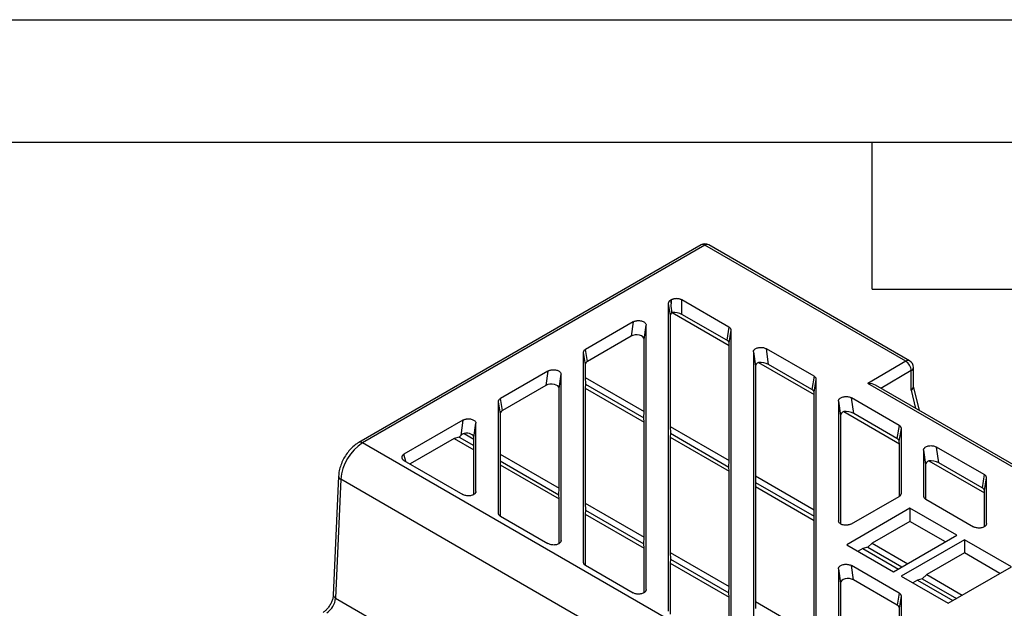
# Model space of a CAD drawing. Header units: millimetres. Extents: x 0 to 349, y 0 to 270.
# Tile 11 of 12: x 250 to 313, y 232 to 270. Entities that reach past the tile are written whole.
import ezdxf

# ---------------------------------------------------------------- set-up
doc = ezdxf.new("R2010")
doc.units = ezdxf.units.MM
doc.header["$LTSCALE"] = 1.25
doc.layers.add('TEXT', color=140, linetype='Continuous', lineweight=25)

msp = doc.modelspace()

# ---------------------------------------------------------------- linework, layer by layer
at = {"color": 7, "linetype": 'Continuous'}
msp.add_line((0.003, 269.878), (349.253, 269.878), dxfattribs=at)
for p, q in [((293.704, 255.28), (271.499, 242.461)), ((293.953, 255.255), (271.749, 242.437)), ((306.981, 247.735), (293.953, 255.255)), ((307.231, 247.759), (294.203, 255.28)), ((291.765, 251.706), (291.726, 251.683)), ((291.726, 251.683), (291.765, 251.445)), ((291.765, 251.706), (291.765, 251.445)), ((295.516, 249.945), (292.465, 251.706)), ((292.465, 250.767), (292.465, 251.706)), ((291.581, 251.481), (291.581, 231.516)), ((291.581, 251.481), (291.71, 250.701)), ((291.71, 250.701), (291.71, 243.496)), ((291.84, 250.887), (295.532, 248.756)), ((295.374, 249.088), (292.465, 250.767)), ((289.295, 250.28), (286.206, 248.496)), ((289.295, 250.28), (289.166, 249.351)), ((290.012, 249.149), (290.141, 250.078)), ((290.141, 232.919), (290.141, 250.078)), ((295.516, 249.945), (295.374, 249.088)), ((289.166, 249.351), (286.335, 247.717)), ((290.012, 244.476), (290.012, 249.149)), ((295.524, 248.914), (295.661, 249.743)), ((295.661, 229.733), (295.661, 249.743)), ((286.335, 247.717), (286.206, 248.496)), ((295.532, 248.756), (295.524, 248.914)), ((295.532, 241.29), (295.532, 248.756)), ((301.036, 246.758), (297.946, 248.542)), ((298.087, 247.522), (297.946, 248.542)), ((286.061, 248.294), (286.061, 234.703)), ((286.061, 248.294), (286.19, 247.514)), ((297.101, 248.34), (297.101, 228.33)), ((297.101, 248.34), (297.23, 247.411)), ((286.19, 247.514), (286.19, 246.683)), ((297.23, 247.411), (297.23, 240.309)), ((297.442, 247.653), (301.052, 245.569)), ((300.894, 245.901), (298.087, 247.522)), ((306.981, 247.735), (304.528, 246.293)), ((307.481, 246.086), (307.481, 247.326)), ((283.775, 247.094), (280.686, 245.31)), ((283.775, 247.094), (283.646, 246.165)), ((284.492, 245.963), (284.621, 246.891)), ((284.621, 236.106), (284.621, 246.891)), ((286.19, 246.683), (286.204, 246.244)), ((286.19, 246.683), (290.012, 244.476)), ((301.036, 246.758), (300.894, 245.901)), ((307.338, 247.124), (305.377, 245.972)), ((307.338, 245.849), (307.338, 247.124)), ((283.646, 246.165), (280.815, 244.53)), ((284.492, 239.499), (284.492, 245.963)), ((286.204, 246.244), (286.19, 245.985)), ((286.19, 245.985), (286.19, 238.519)), ((286.19, 245.985), (290.012, 243.778)), ((286.204, 246.244), (289.998, 244.054)), ((301.044, 245.727), (301.181, 246.556)), ((301.181, 226.546), (301.181, 246.556)), ((314.845, 240.337), (304.528, 246.293)), ((314.848, 240.504), (305.026, 246.175)), ((307.869, 244.534), (307.481, 246.112)), ((280.815, 244.53), (280.686, 245.31)), ((301.052, 245.569), (301.044, 245.727)), ((301.052, 238.103), (301.052, 245.569)), ((306.558, 243.57), (303.468, 245.354)), ((303.61, 244.334), (303.468, 245.354)), ((307.338, 245.849), (307.626, 244.674)), ((280.541, 245.108), (280.541, 237.89)), ((280.541, 245.108), (280.67, 244.328)), ((302.623, 245.152), (302.622, 237.388)), ((302.623, 245.152), (302.752, 244.223)), ((280.67, 244.328), (280.67, 241.705)), ((289.998, 244.054), (290.012, 244.476)), ((290.012, 243.778), (289.998, 244.054)), ((302.752, 244.223), (302.751, 237.19)), ((302.964, 244.465), (306.574, 242.381)), ((306.416, 242.713), (303.61, 244.334)), ((278.255, 243.907), (274.434, 241.701)), ((278.255, 243.907), (278.118, 242.917)), ((278.972, 242.776), (279.101, 243.705)), ((279.101, 239.293), (279.101, 243.705)), ((290.012, 236.312), (290.012, 243.778)), ((291.71, 243.496), (291.724, 243.057)), ((291.71, 243.496), (295.532, 241.29)), ((306.558, 243.57), (306.416, 242.713)), ((278.003, 242.814), (277.691, 242.727)), ((278.118, 242.917), (278.003, 242.814)), ((278.003, 242.814), (278.958, 242.263)), ((278.335, 243.053), (278.972, 242.685)), ((278.972, 242.685), (278.972, 242.776)), ((291.724, 243.057), (291.71, 242.798)), ((291.71, 242.798), (291.71, 235.332)), ((291.71, 242.798), (295.532, 240.592)), ((291.724, 243.057), (295.518, 240.867)), ((306.566, 242.539), (306.703, 243.368)), ((306.703, 239.172), (306.703, 243.368)), ((308.165, 221.414), (271.749, 242.437)), ((277.691, 242.727), (274.824, 241.072)), ((277.691, 242.727), (278.972, 241.988)), ((278.958, 242.263), (278.972, 242.685)), ((278.972, 241.988), (278.958, 242.263)), ((306.574, 242.381), (306.566, 242.539)), ((306.574, 238.984), (306.574, 242.381)), ((312.078, 240.384), (308.988, 242.167)), ((309.13, 241.147), (308.988, 242.167)), ((274.548, 241.231), (274.434, 241.701)), ((278.972, 239.095), (278.972, 241.988)), ((280.67, 241.705), (280.684, 241.267)), ((280.67, 241.705), (284.492, 239.499)), ((308.143, 241.965), (308.143, 238.985)), ((308.143, 241.965), (308.272, 241.036)), ((274.434, 241.297), (278.255, 239.091)), ((280.684, 241.267), (280.67, 241.007)), ((280.67, 241.007), (280.67, 237.701)), ((280.67, 241.007), (284.492, 238.801)), ((280.684, 241.267), (284.478, 239.076)), ((295.518, 240.867), (295.532, 241.29)), ((295.532, 240.592), (295.518, 240.867)), ((308.272, 241.036), (308.272, 238.797)), ((308.484, 241.279), (312.094, 239.195)), ((311.936, 239.527), (309.13, 241.147)), ((270.19, 240.278), (269.849, 232.572)), ((295.532, 233.125), (295.532, 240.592)), ((297.23, 240.309), (297.244, 239.871)), ((297.23, 240.309), (301.052, 238.103)), ((312.078, 240.384), (311.936, 239.527)), ((312.086, 239.353), (312.223, 240.181)), ((312.223, 237.202), (312.223, 240.181)), ((270.337, 240.074), (269.996, 232.368)), ((306.753, 219.051), (270.337, 240.074)), ((297.244, 239.871), (297.23, 239.612)), ((297.23, 239.612), (297.23, 232.145)), ((297.23, 239.612), (301.052, 237.405)), ((297.244, 239.871), (301.038, 237.681)), ((279.101, 239.293), (279.085, 239.222)), ((284.478, 239.076), (284.492, 239.499)), ((284.492, 238.801), (284.478, 239.076)), ((303.467, 237.186), (306.558, 238.97)), ((312.094, 239.195), (312.086, 239.353)), ((312.094, 237.004), (312.094, 239.195)), ((284.492, 235.908), (284.492, 238.801)), ((286.19, 238.519), (286.204, 238.08)), ((286.19, 238.519), (290.012, 236.312)), ((308.288, 238.783), (311.378, 237)), ((280.686, 237.688), (283.775, 235.904)), ((286.204, 238.08), (286.19, 237.821)), ((286.19, 237.821), (286.19, 234.515)), ((286.19, 237.821), (290.012, 235.614)), ((286.204, 238.08), (289.998, 235.89)), ((301.038, 237.681), (301.052, 238.103)), ((301.052, 237.405), (301.038, 237.681)), ((307.261, 238.2), (303.16, 235.833)), ((310.302, 236.445), (307.261, 238.2)), ((307.261, 238.2), (307.261, 237.346)), ((301.052, 229.939), (301.052, 237.405)), ((307.261, 237.346), (304.812, 235.932)), ((309.562, 236.018), (307.261, 237.346)), ((312.223, 237.202), (312.207, 237.131)), ((306.201, 234.078), (310.302, 236.445)), ((284.621, 236.106), (284.605, 236.035)), ((289.998, 235.89), (290.012, 236.312)), ((290.012, 235.614), (289.998, 235.89)), ((303.16, 235.833), (306.201, 234.078)), ((304.812, 235.932), (304.52, 235.67)), ((304.812, 235.932), (307.113, 234.604)), ((310.797, 236.159), (306.696, 233.792)), ((313.837, 234.404), (310.797, 236.159)), ((310.797, 236.159), (310.797, 235.305)), ((290.012, 232.721), (290.012, 235.614)), ((291.71, 235.332), (291.724, 234.893)), ((291.71, 235.332), (295.532, 233.125)), ((304.208, 235.583), (303.9, 235.406)), ((304.52, 235.67), (304.208, 235.583)), ((304.208, 235.583), (306.508, 234.255)), ((304.52, 235.67), (306.74, 234.389)), ((310.797, 235.305), (308.348, 233.891)), ((313.097, 233.977), (310.797, 235.305)), ((286.206, 234.501), (289.295, 232.717)), ((291.724, 234.893), (291.71, 234.634)), ((291.71, 234.634), (291.71, 231.328)), ((291.71, 234.634), (295.532, 232.428)), ((291.724, 234.893), (295.518, 232.703)), ((306.558, 232.696), (303.468, 234.479)), ((303.597, 233.55), (303.468, 234.479)), ((302.623, 234.277), (302.623, 225.142)), ((302.623, 234.277), (302.752, 233.348)), ((308.348, 233.891), (308.055, 233.629)), ((308.348, 233.891), (310.648, 232.563)), ((309.736, 232.037), (313.837, 234.404)), ((302.752, 233.348), (302.752, 228.957)), ((306.429, 231.916), (303.597, 233.55)), ((306.696, 233.792), (309.736, 232.037)), ((307.743, 233.542), (307.436, 233.365)), ((308.055, 233.629), (307.743, 233.542)), ((307.743, 233.542), (310.044, 232.214)), ((308.055, 233.629), (310.275, 232.348)), ((290.141, 232.919), (290.125, 232.849)), ((295.518, 232.703), (295.532, 233.125)), ((295.532, 232.428), (295.518, 232.703)), ((306.558, 232.696), (306.429, 231.916)), ((269.996, 232.368), (306.412, 211.345)), ((295.532, 229.535), (295.532, 232.428)), ((297.23, 232.145), (297.244, 231.707)), ((297.23, 232.145), (301.052, 229.939)), ((306.574, 231.713), (306.703, 232.493)), ((306.703, 223.358), (306.703, 232.493)), ((306.574, 226.751), (306.574, 231.713))]:
    msp.add_line(p, q)
for centre, radius, start, end in [((293.953, 254.847), 0.5, 60.00269, 119.99731), ((293.807, 255.051), 0.251, 54.38242, 114.30712), ((294.1, 255.051), 0.251, 65.69288, 125.61758), ((307.128, 247.53), 0.251, 65.69288, 125.61758), ((306.576, 247.088), 0.763, 2.66913, 57.90695), ((306.981, 247.326), 0.5, 0, 60.00269), ((307.233, 247.35), 0.249, 294.87877, 354.47255), ((273.423, 239.833), 3.096, 122.73408, 175.53351), ((271.602, 242.232), 0.252, 54.38375, 114.2919), ((270.422, 240.29), 0.232, 182.82979, 248.37941), ((270.089, 232.589), 0.24, 183.9683, 247.23252), ((268.761, 232.464), 1.238, 302.73408, 355.53351)]:
    msp.add_arc(centre, radius, start, end)
for centre, major_axis, ratio, start_param, end_param in [((292.214, 250.699), (0.505, -0.003), 0.5726, 2.494703, 3.145538), ((292.115, 250.641), (0.5, 0), 0.58858, 2.153193, 2.220036), ((292.115, 250.664), (0.498, -0.091), 0.424837, 0.872747, 2.230857), ((289.507, 249.136), (0.505, 0.021), 0.602386, 6.257652, 8.568114), ((295.03, 248.981), (0.492, -0.089), 0.432922, 0.100905, 0.878248), ((286.694, 247.512), (0.505, -0.003), 0.5726, 2.368196, 3.145538), ((297.734, 247.397), (0.505, -0.021), 0.602386, 2.214773, 3.167126), ((297.731, 247.422), (0.514, -0.105), 0.414173, 0.892462, 2.250571), ((283.987, 245.949), (0.505, 0.021), 0.602386, 6.257652, 8.568114), ((304.528, 245.885), (0.704, 0.003), 0.579895, 0.783279, 1.568596), ((306.981, 246.051), (0.498, 0.06), 0.643501, 5.428817, 6.205488), ((300.55, 245.794), (0.492, -0.089), 0.432922, 0.100905, 0.878248), ((281.174, 244.325), (0.505, -0.003), 0.5726, 2.368196, 3.145538), ((303.257, 244.209), (0.505, -0.021), 0.602384, 2.214759, 3.167045), ((303.253, 244.234), (0.514, -0.105), 0.414175, 0.892457, 2.250566), ((278.457, 242.695), (0.491, 0.241), 0.688554, 1.482816, 1.958919), ((278.467, 242.762), (0.505, 0.021), 0.602386, 6.257652, 8.092011), ((306.073, 242.606), (0.492, -0.089), 0.432922, 0.100905, 0.878248), ((308.777, 241.023), (0.505, -0.021), 0.602386, 2.214773, 3.167126), ((308.774, 241.047), (0.514, -0.105), 0.414173, 0.892462, 2.250571), ((311.593, 239.42), (0.492, -0.089), 0.432922, 0.100905, 0.878248), ((303.257, 233.335), (0.505, -0.021), 0.602386, 0.856664, 3.167126), ((306.069, 231.711), (0.505, 0.003), 0.5726, 6.27924, 7.056582)]:
    msp.add_ellipse(centre, major_axis=major_axis, ratio=ratio, start_param=start_param, end_param=end_param)
for points, knots in [([(291.726, 251.683), (291.711, 251.674), (291.681, 251.656), (291.646, 251.624), (291.617, 251.591), (291.596, 251.555), (291.583, 251.518), (291.581, 251.493), (291.581, 251.481)], [0, 0, 0, 0, 0.1667693, 0.3334154, 0.5, 0.6665846, 0.8332307, 1, 1, 1, 1]), ([(292.465, 251.706), (292.448, 251.715), (292.413, 251.734), (292.353, 251.755), (292.288, 251.772), (292.22, 251.783), (292.15, 251.789), (292.08, 251.789), (292.01, 251.783), (291.942, 251.772), (291.877, 251.755), (291.817, 251.734), (291.782, 251.715), (291.765, 251.706)], [0, 0, 0, 0, 0.0913429, 0.182426, 0.2733065, 0.364042, 0.4546903, 0.5453097, 0.635958, 0.7266935, 0.817574, 0.9086571, 1, 1, 1, 1]), ([(289.295, 250.28), (289.313, 250.289), (289.347, 250.308), (289.406, 250.33), (289.468, 250.348), (289.535, 250.361), (289.62, 250.37), (289.725, 250.37), (289.84, 250.351), (289.946, 250.317), (290.031, 250.268), (290.094, 250.211), (290.134, 250.146), (290.138, 250.101), (290.141, 250.078)], [0, 0, 0, 0, 0.060272, 0.119148, 0.177693, 0.236994, 0.298092, 0.397011, 0.500099, 0.600977, 0.702091, 0.801568, 0.899145, 1, 1, 1, 1]), ([(295.661, 249.743), (295.66, 249.755), (295.658, 249.78), (295.645, 249.817), (295.624, 249.852), (295.595, 249.886), (295.56, 249.917), (295.53, 249.936), (295.516, 249.945)], [0, 0, 0, 0, 0.1667693, 0.3334154, 0.5, 0.6665846, 0.8332307, 1, 1, 1, 1]), ([(286.206, 248.496), (286.191, 248.487), (286.161, 248.469), (286.126, 248.438), (286.097, 248.404), (286.076, 248.369), (286.063, 248.332), (286.061, 248.307), (286.061, 248.294)], [0, 0, 0, 0, 0.166769, 0.333415, 0.5, 0.666585, 0.833231, 1, 1, 1, 1]), ([(297.101, 248.34), (297.101, 248.353), (297.103, 248.381), (297.117, 248.42), (297.14, 248.458), (297.172, 248.495), (297.22, 248.536), (297.294, 248.579), (297.399, 248.612), (297.516, 248.632), (297.636, 248.632), (297.75, 248.617), (297.858, 248.587), (297.916, 248.557), (297.946, 248.542)], [0, 0, 0, 0, 0.060272, 0.119148, 0.177693, 0.236994, 0.298092, 0.397011, 0.500099, 0.600977, 0.702091, 0.801568, 0.899145, 1, 1, 1, 1]), ([(283.775, 247.094), (283.793, 247.103), (283.827, 247.121), (283.886, 247.144), (283.948, 247.161), (284.015, 247.174), (284.1, 247.184), (284.205, 247.183), (284.32, 247.165), (284.426, 247.131), (284.511, 247.082), (284.574, 247.024), (284.614, 246.96), (284.618, 246.914), (284.621, 246.891)], [0, 0, 0, 0, 0.060272, 0.119148, 0.177693, 0.236994, 0.298092, 0.397011, 0.500099, 0.600977, 0.702091, 0.801568, 0.899145, 1, 1, 1, 1]), ([(301.181, 246.556), (301.18, 246.569), (301.178, 246.594), (301.165, 246.63), (301.144, 246.666), (301.115, 246.699), (301.08, 246.731), (301.05, 246.749), (301.036, 246.758)], [0, 0, 0, 0, 0.166769, 0.333415, 0.5, 0.666585, 0.833231, 1, 1, 1, 1]), ([(280.686, 245.31), (280.671, 245.301), (280.641, 245.282), (280.606, 245.251), (280.577, 245.217), (280.556, 245.182), (280.543, 245.145), (280.541, 245.12), (280.541, 245.108)], [0, 0, 0, 0, 0.166769, 0.333415, 0.5, 0.666585, 0.833231, 1, 1, 1, 1]), ([(302.623, 245.152), (302.624, 245.165), (302.625, 245.193), (302.639, 245.232), (302.662, 245.27), (302.694, 245.307), (302.742, 245.348), (302.816, 245.391), (302.921, 245.424), (303.038, 245.444), (303.158, 245.444), (303.273, 245.429), (303.38, 245.399), (303.439, 245.369), (303.468, 245.354)], [0, 0, 0, 0, 0.060271, 0.119146, 0.177692, 0.236991, 0.298089, 0.397009, 0.500099, 0.600979, 0.702094, 0.80157, 0.899146, 1, 1, 1, 1]), ([(278.255, 243.907), (278.273, 243.916), (278.307, 243.935), (278.366, 243.957), (278.428, 243.975), (278.495, 243.987), (278.58, 243.997), (278.685, 243.997), (278.8, 243.978), (278.906, 243.944), (278.991, 243.895), (279.054, 243.837), (279.094, 243.773), (279.098, 243.728), (279.101, 243.705)], [0, 0, 0, 0, 0.060272, 0.119148, 0.177693, 0.236994, 0.298092, 0.397011, 0.500099, 0.600977, 0.702091, 0.801568, 0.899145, 1, 1, 1, 1]), ([(306.703, 243.368), (306.702, 243.38), (306.701, 243.405), (306.687, 243.442), (306.667, 243.478), (306.638, 243.511), (306.602, 243.543), (306.573, 243.561), (306.558, 243.57)], [0, 0, 0, 0, 0.1667693, 0.3334154, 0.5, 0.6665846, 0.8332307, 1, 1, 1, 1]), ([(271.499, 242.461), (271.444, 242.427), (271.29, 242.332), (271.051, 242.129), (270.797, 241.846), (270.578, 241.524), (270.4, 241.177), (270.271, 240.815), (270.206, 240.512), (270.194, 240.336), (270.19, 240.278)], [0, 0, 0, 0, 0.079071, 0.221182, 0.362794, 0.503885, 0.64497, 0.786851, 0.930413, 1, 1, 1, 1]), ([(308.143, 241.965), (308.144, 241.979), (308.146, 242.006), (308.16, 242.045), (308.182, 242.084), (308.214, 242.12), (308.262, 242.161), (308.336, 242.204), (308.442, 242.238), (308.558, 242.257), (308.678, 242.257), (308.793, 242.242), (308.9, 242.213), (308.959, 242.182), (308.988, 242.167)], [0, 0, 0, 0, 0.0602718, 0.1191475, 0.1776935, 0.2369936, 0.298092, 0.3970109, 0.5000988, 0.6009772, 0.7020911, 0.8015684, 0.8991449, 1, 1, 1, 1]), ([(274.434, 241.701), (274.418, 241.691), (274.386, 241.671), (274.348, 241.636), (274.318, 241.598), (274.298, 241.559), (274.288, 241.518), (274.288, 241.477), (274.298, 241.437), (274.318, 241.398), (274.348, 241.361), (274.386, 241.327), (274.418, 241.307), (274.434, 241.297)], [0, 0, 0, 0, 0.091343, 0.182426, 0.273306, 0.364042, 0.45469, 0.54531, 0.635958, 0.726694, 0.817574, 0.908657, 1, 1, 1, 1]), ([(312.223, 240.181), (312.222, 240.194), (312.221, 240.219), (312.207, 240.256), (312.187, 240.291), (312.158, 240.325), (312.122, 240.356), (312.093, 240.374), (312.078, 240.384)], [0, 0, 0, 0, 0.166769, 0.333415, 0.5, 0.666585, 0.833231, 1, 1, 1, 1]), ([(279.101, 239.293), (279.1, 239.279), (279.098, 239.252), (279.084, 239.212), (279.062, 239.174), (279.03, 239.138), (278.981, 239.096), (278.907, 239.054), (278.802, 239.02), (278.686, 239.001), (278.566, 239.001), (278.451, 239.016), (278.343, 239.045), (278.285, 239.075), (278.255, 239.091)], [0, 0, 0, 0, 0.060272, 0.119148, 0.177693, 0.236994, 0.298092, 0.397011, 0.500099, 0.600977, 0.702091, 0.801568, 0.899145, 1, 1, 1, 1]), ([(306.558, 238.97), (306.573, 238.979), (306.602, 238.998), (306.638, 239.029), (306.667, 239.062), (306.687, 239.098), (306.701, 239.135), (306.702, 239.16), (306.703, 239.172)], [0, 0, 0, 0, 0.166769, 0.333415, 0.5, 0.666585, 0.833231, 1, 1, 1, 1]), ([(308.143, 238.985), (308.144, 238.973), (308.146, 238.948), (308.159, 238.911), (308.179, 238.876), (308.208, 238.842), (308.244, 238.811), (308.273, 238.792), (308.288, 238.783)], [0, 0, 0, 0, 0.166769, 0.333415, 0.5, 0.666585, 0.833231, 1, 1, 1, 1]), ([(280.541, 237.89), (280.541, 237.877), (280.543, 237.852), (280.556, 237.815), (280.577, 237.78), (280.606, 237.746), (280.641, 237.715), (280.671, 237.697), (280.686, 237.688)], [0, 0, 0, 0, 0.166769, 0.333415, 0.5, 0.666585, 0.833231, 1, 1, 1, 1]), ([(303.467, 237.186), (303.45, 237.176), (303.416, 237.158), (303.357, 237.136), (303.294, 237.118), (303.227, 237.105), (303.143, 237.096), (303.038, 237.096), (302.922, 237.115), (302.816, 237.149), (302.731, 237.198), (302.668, 237.255), (302.629, 237.32), (302.624, 237.365), (302.622, 237.388)], [0, 0, 0, 0, 0.060272, 0.119149, 0.177695, 0.236996, 0.298095, 0.397012, 0.500099, 0.600976, 0.702088, 0.801566, 0.899144, 1, 1, 1, 1]), ([(312.223, 237.202), (312.222, 237.188), (312.221, 237.161), (312.207, 237.121), (312.184, 237.083), (312.152, 237.047), (312.104, 237.005), (312.03, 236.963), (311.925, 236.929), (311.808, 236.91), (311.688, 236.91), (311.573, 236.925), (311.466, 236.954), (311.408, 236.984), (311.378, 237)], [0, 0, 0, 0, 0.060272, 0.119148, 0.177693, 0.236994, 0.298092, 0.397011, 0.500099, 0.600977, 0.702091, 0.801568, 0.899145, 1, 1, 1, 1]), ([(284.621, 236.106), (284.62, 236.092), (284.618, 236.065), (284.604, 236.026), (284.582, 235.988), (284.55, 235.951), (284.501, 235.91), (284.427, 235.867), (284.322, 235.833), (284.206, 235.814), (284.086, 235.814), (283.971, 235.829), (283.863, 235.858), (283.805, 235.889), (283.775, 235.904)], [0, 0, 0, 0, 0.0602718, 0.1191475, 0.1776935, 0.2369936, 0.298092, 0.3970109, 0.5000988, 0.6009772, 0.7020911, 0.8015684, 0.8991449, 1, 1, 1, 1]), ([(286.061, 234.703), (286.061, 234.691), (286.063, 234.666), (286.076, 234.629), (286.097, 234.593), (286.126, 234.56), (286.161, 234.528), (286.191, 234.51), (286.206, 234.501)], [0, 0, 0, 0, 0.166769, 0.333415, 0.5, 0.666585, 0.833231, 1, 1, 1, 1]), ([(302.623, 234.277), (302.624, 234.291), (302.626, 234.318), (302.64, 234.358), (302.662, 234.396), (302.694, 234.432), (302.742, 234.473), (302.816, 234.516), (302.922, 234.55), (303.038, 234.569), (303.158, 234.569), (303.273, 234.554), (303.38, 234.525), (303.439, 234.495), (303.468, 234.479)], [0, 0, 0, 0, 0.060272, 0.119148, 0.177693, 0.236994, 0.298092, 0.397011, 0.500099, 0.600977, 0.702091, 0.801568, 0.899145, 1, 1, 1, 1]), ([(269.849, 232.572), (269.847, 232.543), (269.841, 232.455), (269.8, 232.28), (269.712, 232.058), (269.585, 231.839), (269.434, 231.649), (269.291, 231.517), (269.212, 231.467), (269.181, 231.447)], [0, 0, 0, 0, 0.081703, 0.238926, 0.400774, 0.566019, 0.731813, 0.894394, 1, 1, 1, 1]), ([(290.141, 232.919), (290.14, 232.906), (290.138, 232.879), (290.124, 232.839), (290.102, 232.801), (290.07, 232.765), (290.021, 232.723), (289.947, 232.681), (289.842, 232.647), (289.726, 232.627), (289.606, 232.627), (289.491, 232.642), (289.383, 232.672), (289.325, 232.702), (289.295, 232.717)], [0, 0, 0, 0, 0.060272, 0.119148, 0.177693, 0.236994, 0.298092, 0.397011, 0.500099, 0.600977, 0.702091, 0.801568, 0.899145, 1, 1, 1, 1]), ([(306.703, 232.493), (306.702, 232.506), (306.701, 232.531), (306.687, 232.568), (306.667, 232.603), (306.638, 232.637), (306.602, 232.668), (306.573, 232.686), (306.558, 232.696)], [0, 0, 0, 0, 0.166769, 0.333415, 0.5, 0.666585, 0.833231, 1, 1, 1, 1])]:
    msp.add_open_spline(points, degree=3, knots=knots)
msp.add_open_spline([(291.813, 250.876), (291.796, 251.065), (291.78, 251.254), (291.765, 251.445)], degree=3)
at = {"layer": 'TEXT'}
for p, q in [((7.937, 261.937), (341.312, 261.937)), ((304.8, 252.412), (304.8, 261.937)), ((304.8, 252.412), (314.325, 252.412))]:
    msp.add_line(p, q, dxfattribs=at)

doc.saveas('drawing.dxf')
